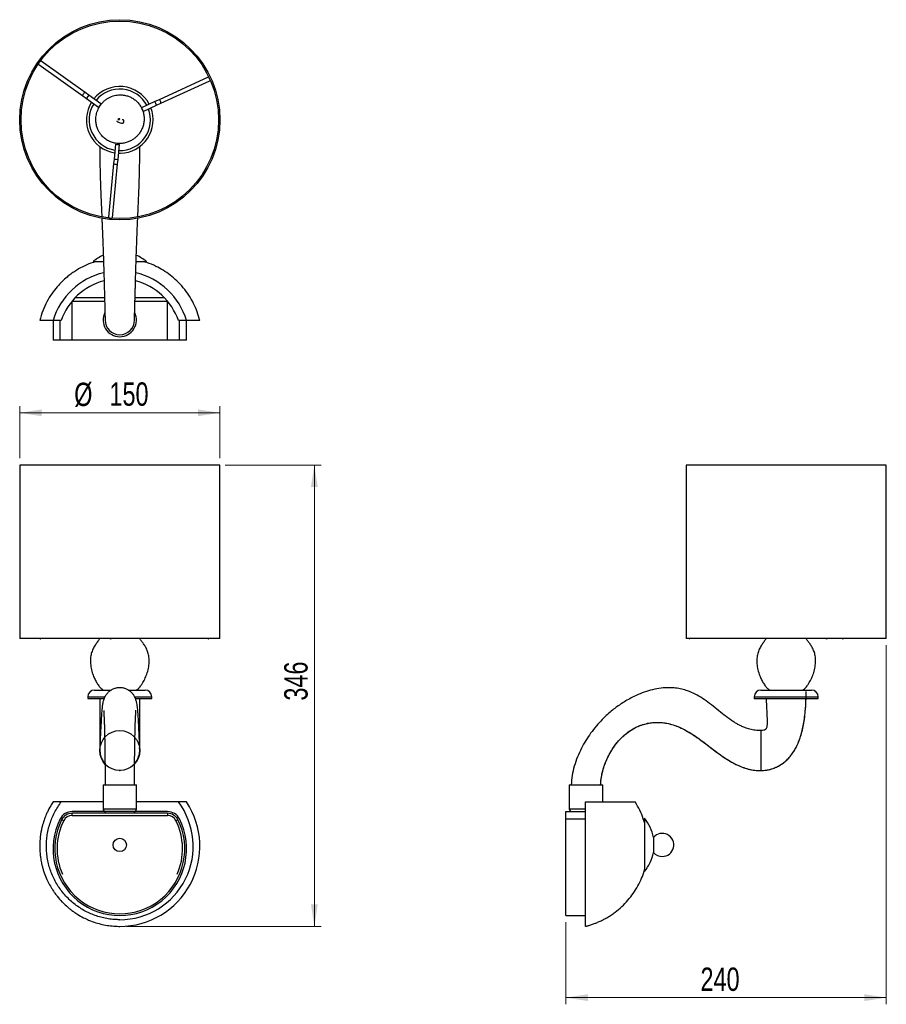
# Model space of a CAD drawing. Header units: millimetres. Extents: x 61 to 191, y 29 to 177.
import ezdxf

# ---------------------------------------------------------------- set-up
doc = ezdxf.new("R2010")
doc.units = ezdxf.units.MM
doc.header["$PDSIZE"] = -1
doc.styles.add('SLDTEXTSTYLE0', font='TXT', dxfattribs={"width": 0.75})
doc.dimstyles.new('SLDDIMSTYLE0', dxfattribs={"dimtxt": 3.5, "dimasz": 3.302, "dimexe": 0, "dimexo": 0.0625, "dimgap": 0.875, "dimtad": 1, "dimdec": 0, "dimlfac": 5, "dimrnd": 1e-09, "dimzin": 12, "dimdsep": 46, "dimtxsty": 'SLDTEXTSTYLE0', "dimsah": 1, "dimcen": 0.09, "dimadec": 0, "dimazin": 3, "dimtfac": 1, "dimtdec": 0, "dimtofl": 0, "dimtmove": 0, "dimatfit": 3, "dimfxl": 0, "dimfrac": 2, "dimtolj": 1, "dimtzin": 12, "dimarcsym": 0})
doc.dimstyles.new('SLDDIMSTYLE1', dxfattribs={"dimtxt": 3.5, "dimasz": 3.302, "dimexe": 0, "dimexo": 0.0625, "dimgap": 0.875, "dimtad": 1, "dimlfac": 5, "dimrnd": 1e-09, "dimzin": 12, "dimdsep": 46, "dimtxsty": 'SLDTEXTSTYLE0', "dimsah": 1, "dimcen": 0.09, "dimadec": 0, "dimazin": 3, "dimtfac": 1, "dimtofl": 0, "dimtmove": 0, "dimatfit": 3, "dimfxl": 0, "dimfrac": 2, "dimtolj": 1, "dimtzin": 12, "dimarcsym": 0})

# ---------------------------------------------------------------- blocks, each defined once
blk = doc.blocks.new('_D')
at = {"color": 7, "linetype": 'Continuous', "lineweight": 18}
for p, q in [((91.98, 109.88), (106.33, 109.88)), ((105.33, 40.76), (105.33, 109.88)), ((77.18, 40.76), (106.33, 40.76))]:
    blk.add_line(p, q, dxfattribs=at)
for points in [[(105.33, 109.88), (104.82, 106.58), (105.84, 106.58)], [(105.33, 40.76), (105.84, 44.06), (104.82, 44.06)]]:
    blk.add_solid(points, dxfattribs=at)
at = {"color": 7, "linetype": 'Continuous', "lineweight": 18, "insert": (100.82, 74.58), "char_height": 3.5, "attachment_point": 1, "rotation": 90, "style": 'SLDTEXTSTYLE0'}
blk.add_mtext('346', dxfattribs=at)
blk = doc.blocks.new('_D_1')
at = {"color": 7, "linetype": 'Continuous', "lineweight": 18}
for p, q in [((61.18, 110.88), (61.18, 118.7)), ((91.18, 110.88), (91.18, 118.7)), ((61.18, 117.7), (91.18, 117.7))]:
    blk.add_line(p, q, dxfattribs=at)
for points in [[(61.18, 117.7), (64.48, 117.19), (64.48, 118.21)], [(91.18, 117.7), (87.88, 118.21), (87.88, 117.19)]]:
    blk.add_solid(points, dxfattribs=at)
at = {"color": 7, "linetype": 'Continuous', "lineweight": 18, "char_height": 3.5, "attachment_point": 1, "style": 'SLDTEXTSTYLE0'}
for s, insert in [('%%c', (69.35, 122.21)), ('150', (74.63, 122.26))]:
    blk.add_mtext(s, dxfattribs=dict(at, insert=insert))
blk = doc.blocks.new('_D_2')
at = {"color": 7, "linetype": 'Continuous', "lineweight": 18}
for p, q in [((191.03, 82.88), (191.03, 29.08)), ((143.03, 41.38), (143.03, 29.08)), ((143.03, 30.08), (191.03, 30.08))]:
    blk.add_line(p, q, dxfattribs=at)
for points in [[(143.03, 30.08), (146.33, 29.57), (146.33, 30.59)], [(191.03, 30.08), (187.73, 30.59), (187.73, 29.57)]]:
    blk.add_solid(points, dxfattribs=at)
at = {"color": 7, "linetype": 'Continuous', "lineweight": 18, "insert": (163.19, 34.59), "char_height": 3.5, "attachment_point": 1, "style": 'SLDTEXTSTYLE0'}
blk.add_mtext('240', dxfattribs=at)

msp = doc.modelspace()

# ---------------------------------------------------------------- linework, layer by layer
at = {"color": 7, "linetype": 'Continuous', "lineweight": 25}
for p, q in [((64.0284, 169.8713), (70.6316, 165.1738)), ((70.9794, 165.6627), (64.3763, 170.3603)), ((89.4245, 167.9799), (82.0548, 164.6102)), ((82.3043, 164.0645), (89.674, 167.4342)), ((71.5258, 165.2739), (70.9794, 165.6627)), ((73.3395, 163.9837), (71.5258, 165.2739)), ((70.6316, 165.1738), (71.178, 164.785)), ((71.178, 164.785), (72.9917, 163.4948)), ((73.1656, 163.7392), (72.9917, 163.4948)), ((73.3395, 163.9837), (73.1656, 163.7392)), ((81.4449, 164.3313), (79.4207, 163.4058)), ((79.6702, 162.8601), (81.6944, 163.7857)), ((82.0548, 164.6102), (81.4449, 164.3313)), ((81.6944, 163.7857), (82.3043, 164.0645)), ((79.6702, 162.8601), (79.5454, 163.1329)), ((75.5318, 157.9394), (75.3212, 155.7236)), ((75.5318, 157.9394), (75.8304, 157.911)), ((75.8304, 157.911), (76.1291, 157.8826)), ((75.9185, 155.6668), (76.1291, 157.8826)), ((76.007, 156.5974), (76.2855, 156.5955)), ((75.2578, 155.0559), (74.4911, 146.9887)), ((75.0884, 146.9319), (75.8551, 154.9992)), ((75.3212, 155.7236), (75.2578, 155.0559)), ((75.8551, 154.9992), (75.9185, 155.6668)), ((72.1805, 140.3548), (72.925, 140.3548)), ((72.925, 140.3548), (73.7299, 140.3548)), ((78.6369, 140.3548), (80.1805, 140.3548)), ((69.025, 128.5944), (69.025, 134.3944)), ((69.5395, 134.9944), (73.8919, 134.9944)), ((78.469, 134.9944), (82.8215, 134.9944)), ((83.3359, 128.5944), (83.3359, 134.3944)), ((66.1805, 131.5188), (66.1805, 128.5944)), ((67.4055, 131.5188), (66.1805, 131.5188)), ((86.1805, 131.5188), (84.9554, 131.5188)), ((86.1805, 128.5944), (86.1805, 131.5188)), ((88.1805, 131.5188), (86.1805, 131.5188)), ((67.2362, 128.5944), (66.1805, 128.5944)), ((69.025, 128.5944), (67.2362, 128.5944)), ((83.3359, 128.5944), (69.025, 128.5944)), ((85.1248, 128.5944), (83.3359, 128.5944)), ((86.1805, 128.5944), (85.1248, 128.5944)), ((61.1799, 109.8791), (61.1799, 83.8791)), ((67.4848, 109.8791), (61.1799, 109.8791)), ((91.1811, 109.8791), (67.4848, 109.8791)), ((91.1811, 83.8791), (91.1811, 109.8791)), ((161.0319, 109.8791), (161.0319, 83.8791)), ((191.033, 109.8791), (161.0319, 109.8791)), ((191.033, 83.8791), (191.033, 109.8791)), ((67.4848, 83.8791), (61.1799, 83.8791)), ((64.3224, 83.8611), (64.3636, 83.8791)), ((91.1811, 83.8791), (67.4848, 83.8791)), ((89.3826, 83.8791), (89.44, 83.8567)), ((191.033, 83.8791), (161.0319, 83.8791)), ((161.4994, 83.8536), (161.5709, 83.8791)), ((72.3805, 76.1568), (74.8944, 76.1568)), ((77.4579, 76.1568), (79.9805, 76.1568)), ((172.2325, 76.1568), (179.8325, 76.1568)), ((71.3805, 75.1568), (71.3805, 74.8999)), ((71.3805, 74.8999), (73.815, 74.8999)), ((78.5386, 74.8999), (80.9805, 74.8999)), ((80.9805, 74.8999), (80.9805, 75.1568)), ((171.2325, 75.1568), (171.2325, 74.8999)), ((171.2325, 74.8999), (180.8325, 74.8999)), ((180.8325, 74.8999), (180.8325, 75.1568)), ((172.3035, 67.1013), (172.3035, 70.1013)), ((79.1805, 67.1013), (79.1523, 67.5117)), ((172.3035, 64.1013), (172.3035, 67.1013)), ((73.6805, 61.9568), (73.6805, 58.3568)), ((73.6805, 61.9568), (76.1805, 61.9568)), ((76.1805, 61.9568), (78.6805, 61.9568)), ((78.6805, 58.3568), (78.6805, 61.9568)), ((143.5325, 61.9568), (143.5325, 58.3568)), ((143.5325, 61.9568), (148.5325, 61.9568)), ((148.5325, 59.3925), (148.5325, 61.9568)), ((67.4055, 59.3925), (66.1805, 59.3925)), ((73.6805, 59.3925), (67.4055, 59.3925)), ((84.9554, 59.3925), (78.6805, 59.3925)), ((86.1805, 59.3925), (84.9554, 59.3925)), ((145.9568, 40.7592), (145.9568, 59.3925)), ((145.9568, 59.3925), (153.4009, 59.3925)), ((83.3359, 57.9568), (69.025, 57.9568)), ((83.3359, 57.6968), (69.025, 57.6968)), ((69.025, 57.3568), (69.025, 57.6968)), ((83.3359, 57.6968), (83.3359, 57.3568)), ((143.0325, 57.9568), (145.9568, 57.9568)), ((143.0325, 56.8512), (143.0325, 57.9568)), ((67.7728, 56.5829), (67.4687, 56.735)), ((69.025, 57.3568), (83.3359, 57.3568)), ((84.8922, 56.735), (84.5881, 56.5829)), ((143.0325, 42.3792), (143.0325, 56.8512)), ((154.7929, 56.9568), (154.7929, 48.9568)), ((156.1419, 54.074), (156.1419, 51.8397)), ((143.0325, 42.3792), (145.9568, 42.3792))]:
    msp.add_line(p, q, dxfattribs=at)
at = {"color": 1, "linetype": 'Continuous', "lineweight": 25}
for p, q in [((71.5258, 165.2739), (71.3519, 165.0295)), ((71.3519, 165.0295), (71.178, 164.785)), ((81.5696, 164.0585), (81.4449, 164.3313)), ((81.6944, 163.7857), (81.5696, 164.0585)), ((75.3212, 155.7236), (75.6199, 155.6952)), ((75.6199, 155.6952), (75.9185, 155.6668)), ((69.025, 134.4205), (69.025, 134.3944)), ((73.9077, 134.3944), (69.025, 134.3944)), ((83.3359, 134.3944), (78.4532, 134.3944)), ((83.3359, 134.3944), (83.3359, 134.4205)), ((67.2362, 128.5944), (67.2362, 131.5188)), ((85.1248, 128.5944), (85.1248, 131.5188)), ((71.3805, 75.1568), (73.9374, 75.1568)), ((78.4122, 75.1568), (80.9805, 75.1568)), ((171.2325, 75.1568), (180.8325, 75.1568)), ((73.6805, 58.3568), (76.1805, 58.3568)), ((76.1805, 58.3568), (78.6805, 58.3568)), ((143.5325, 58.3568), (145.9568, 58.3568)), ((143.0325, 56.8512), (145.9568, 56.8512))]:
    msp.add_line(p, q, dxfattribs=at)
at = {"color": 7, "linetype": 'Continuous', "lineweight": 25, "flags": 128}
for points in [[(64.1204, 170.1741), (64.0601, 170.0761), (64.0214, 169.9842), (64.0103, 169.9123), (64.0284, 169.8713)], [(64.3763, 170.3603), (64.3316, 170.364), (64.2674, 170.3299), (64.1932, 170.2632), (64.1204, 170.1741)], [(89.6408, 167.7489), (89.5861, 167.8501), (89.5258, 167.9295), (89.4691, 167.9751), (89.4245, 167.9799)], [(89.674, 167.4342), (89.6996, 167.471), (89.7022, 167.5437), (89.6816, 167.6413), (89.6408, 167.7489)], [(74.4911, 146.9887), (74.5102, 146.9482), (74.5719, 146.9096), (74.6667, 146.8787), (74.7803, 146.8602)], [(74.7803, 146.8602), (74.8953, 146.8569), (74.9942, 146.8694), (75.0621, 146.8958), (75.0884, 146.9319)], [(89.44, 83.8567), (89.4578, 83.8534), (89.5125, 83.8749), (89.5181, 83.8791)], [(73.1948, 67.3939), (73.1893, 67.331), (73.1805, 67.1015)]]:
    msp.add_lwpolyline(points, dxfattribs=at)
at = {"color": 1, "linetype": 'Continuous', "lineweight": 25, "flags": 128}
for points in [[(70.7235, 165.4766), (70.6632, 165.3786), (70.6245, 165.2866), (70.6134, 165.2147), (70.6316, 165.1738)], [(70.9794, 165.6627), (70.9348, 165.6664), (70.8705, 165.6323), (70.7963, 165.5657), (70.7235, 165.4766)], [(82.271, 164.3792), (82.2163, 164.4804), (82.156, 164.5598), (82.0993, 164.6054), (82.0548, 164.6102)], [(82.3043, 164.0645), (82.3298, 164.1013), (82.3324, 164.174), (82.3118, 164.2716), (82.271, 164.3792)], [(75.2578, 155.0559), (75.2769, 155.0155), (75.3385, 154.9768), (75.4333, 154.9459), (75.5469, 154.9274)], [(75.5469, 154.9274), (75.6619, 154.9242), (75.7609, 154.9367), (75.8287, 154.963), (75.8551, 154.9992)]]:
    msp.add_lwpolyline(points, dxfattribs=at)
at = {"color": 7, "linetype": 'Continuous', "flags": 128}
msp.add_lwpolyline([(148.2325, 61.9568), (148.2362, 62.1121), (148.2444, 62.2729), (148.257, 62.4388), (148.2739, 62.6096), (148.2952, 62.7849), (148.3207, 62.9643), (148.3506, 63.1475), (148.3885, 63.3529), (148.4316, 63.5619), (148.4799, 63.7741), (148.5334, 63.989), (148.592, 64.2061), (148.6559, 64.4249), (148.725, 64.6451), (148.7992, 64.8662), (148.8785, 65.0877), (148.9629, 65.3093), (149.0507, 65.5267), (149.1433, 65.7433), (149.2406, 65.959), (149.3426, 66.1732), (149.4512, 66.3896), (149.5646, 66.6039), (149.6825, 66.8158), (149.8049, 67.0251), (149.9318, 67.2313), (150.0606, 67.4307), (150.1935, 67.6267), (150.3304, 67.8191), (150.471, 68.0077), (150.6184, 68.196), (150.7695, 68.38), (150.9243, 68.5593), (151.0825, 68.7339), (151.2441, 68.9035), (151.4089, 69.0681), (151.5769, 69.2275), (151.7578, 69.3904), (151.9418, 69.5472), (152.1288, 69.6977), (152.3187, 69.8419), (152.5111, 69.9796), (152.7061, 70.1109), (152.892, 70.2286), (153.0799, 70.3403), (153.2696, 70.4462), (153.4609, 70.546), (153.6538, 70.6398), (153.848, 70.7275), (154.0436, 70.8092), (154.2403, 70.8848), (154.438, 70.9544), (154.6367, 71.0179), (154.8326, 71.0744), (155.0291, 71.125), (155.2263, 71.1699), (155.4239, 71.209), (155.6254, 71.2429), (155.8272, 71.2709), (156.0293, 71.293), (156.2314, 71.3093), (156.4335, 71.3198), (156.632, 71.3246), (156.8303, 71.3239), (157.0284, 71.3178), (157.2262, 71.3064), (157.4612, 71.2859), (157.6957, 71.2581), (157.9294, 71.2231), (158.1624, 71.1809), (158.3946, 71.1318), (158.6259, 71.0759), (158.8599, 71.0123), (159.0928, 70.9419), (159.3247, 70.865), (159.5555, 70.7818), (159.7852, 70.6923), (160.0138, 70.5969), (160.2283, 70.5016), (160.4417, 70.4013), (160.6542, 70.2962), (160.8657, 70.1865), (161.0763, 70.0724), (161.3436, 69.9207), (161.6094, 69.7624), (161.874, 69.5982), (162.1374, 69.4282), (162.3997, 69.2532), (162.6611, 69.0734), (162.9218, 68.8893), (163.2856, 68.6256), (163.6488, 68.3559), (164.0117, 68.0817), (164.3749, 67.8046), (164.7389, 67.526), (165.0976, 67.2525), (165.4582, 66.9806), (165.821, 66.712), (166.1865, 66.448), (166.4207, 66.2832), (166.6563, 66.1214), (166.8933, 65.9629), (167.1319, 65.8082), (167.3721, 65.6576), (167.614, 65.5116), (167.8576, 65.3706), (168.103, 65.235), (168.3249, 65.1181), (168.5482, 65.0061), (168.773, 64.8993), (168.9993, 64.798), (169.227, 64.7025), (169.4561, 64.613), (169.6865, 64.5298), (169.8892, 64.4624), (170.0929, 64.4001), (170.2974, 64.3432), (170.5028, 64.2918), (170.709, 64.2461), (170.9159, 64.2063), (171.1233, 64.1724), (171.3314, 64.1447), (171.5186, 64.1253), (171.706, 64.111), (171.8937, 64.102), (172.0814, 64.0984), (172.2692, 64.1004), (172.457, 64.108), (172.6445, 64.1213), (172.8247, 64.1395), (173.0045, 64.1633), (173.1839, 64.1926), (173.3628, 64.2276), (173.541, 64.2683), (173.7152, 64.314), (173.8887, 64.3653), (174.0611, 64.4225), (174.2325, 64.4854), (174.4062, 64.5558), (174.5784, 64.6325), (174.7492, 64.7154), (174.9184, 64.8049), (175.0859, 64.9008), (175.2514, 65.0033), (175.4149, 65.1125), (175.5563, 65.2136), (175.6958, 65.32), (175.8336, 65.4316), (175.9694, 65.5486), (176.1032, 65.6709), (176.2349, 65.7988), (176.3645, 65.9321), (176.4917, 66.071), (176.6224, 66.2226), (176.7504, 66.3803), (176.8757, 66.5444), (176.998, 66.7149), (177.1173, 66.8917), (177.2335, 67.075), (177.3362, 67.2469), (177.4363, 67.4243), (177.5335, 67.607), (177.628, 67.7953), (177.7196, 67.9891), (177.8083, 68.1884), (177.8892, 68.3814), (177.9675, 68.5793), (178.043, 68.7823), (178.1158, 68.9902), (178.1859, 69.2031), (178.2531, 69.4211), (178.3175, 69.644), (178.3791, 69.8719), (178.4378, 70.1047), (178.4936, 70.3425), (178.5457, 70.5808), (178.5949, 70.8238), (178.6414, 71.0715), (178.6851, 71.3237), (178.7267, 71.5852), (178.7656, 71.8513), (178.8015, 72.1219), (178.8347, 72.3968), (178.8651, 72.6761), (178.8923, 72.9544), (178.917, 73.2365), (178.939, 73.5223), (178.9586, 73.8115), (178.9788, 74.1601), (178.9956, 74.5129), (179.0092, 74.8695), (179.0198, 75.2294), (179.0275, 75.5921), (179.0325, 75.9568)], dxfattribs=at)
at = {"color": 7, "linetype": 'Continuous', "lineweight": 25}
for centre, radius in [((76.1805, 161.5944), 15.0006), ((76.1805, 161.5944), 14.8006), ((76.1805, 52.9568), 1)]:
    msp.add_circle(centre, radius, dxfattribs=at)
at = {"color": 7, "linetype": 'Continuous'}
msp.add_circle((76.1805, 67.1013), 3, dxfattribs=at)
at = {"color": 7, "linetype": 'Continuous', "lineweight": 25}
for centre, radius, start, end in [((76.1805, 161.5944), 5, 28.011201, 141.131575), ((76.1805, 161.5944), 4.6, 28.310723, 140.832053), ((76.1805, 161.5944), 5, 148.011201, 261.131575), ((76.1805, 161.5944), 4.6, 148.310723, 260.832053), ((76.1805, 161.5944), 4.6, 268.310723, 20.832053), ((76.1805, 161.5944), 5, 271.203577, 21.131575), ((76.1805, 135.5618), 6.2428, 113.462161, 129.846844), ((76.1805, 135.5618), 6.2428, 50.153156, 66.537471), ((76.1805, 128.5241), 10.4388, 103.282111, 163.328501), ((76.1805, 128.5241), 10.4388, 16.671499, 76.717827), ((76.1805, 128.5241), 9.2719, 104.755821, 161.156238), ((76.1805, 128.5241), 9.2719, 18.843762, 75.233895), ((76.1805, 131.5944), 2.5, 153.581703, 270), ((76.1805, 131.5944), 2.2, 179.991396, 270), ((76.1805, 131.5944), 2.5, 270, 26.172269), ((76.1805, 131.5944), 2.2, 270, 0.056929), ((64.2819, 83.9911), 0.1361, 235.331744, 287.340209), ((74.7984, 84.1667), 0.3133, 246.600674, 293.399326), ((161.5226, 83.8954), 0.0479, 199.922436, 240.96706), ((182.1071, 84.118), 0.2646, 244.55599, 295.44401), ((184.501, 84.0692), 0.2156, 241.137202, 298.152001), ((72.3805, 75.1568), 1, 90, 180), ((79.9805, 75.1568), 1, 0, 90), ((172.2325, 75.1568), 1, 90, 180), ((179.8325, 75.1568), 1, 0, 90), ((76.1805, 52.7592), 11, 269.999994, 37.08669), ((76.1805, 52.7592), 12, 269.99999, 33.55731), ((69.025, 55.9568), 2, 90, 153.435548), ((69.025, 55.9568), 1.74, 90, 153.435548), ((74.0805, 58.3568), 0.4, 180, 270), ((78.2805, 58.3568), 0.4, 270, 0), ((83.3359, 55.9568), 2, 26.564452, 90), ((83.3359, 55.9568), 1.74, 26.564452, 90), ((143.9325, 58.3568), 0.4, 180, 270), ((76.1805, 52.3792), 10, 153.435548, 26.564452), ((76.1805, 52.3792), 9.74, 153.435548, 26.564452), ((69.025, 55.9568), 1.4, 90, 153.435548), ((83.3359, 55.9568), 1.4, 26.564452, 90), ((149.9999, 52.9568), 6.2428, 10.308576, 39.846844), ((157.4629, 52.9568), 1.73, 270, 139.778101), ((149.9999, 52.9568), 6.2428, 320.153156, 349.691424), ((157.4629, 52.9568), 1.73, 220.221899, 270)]:
    msp.add_arc(centre, radius, start, end, dxfattribs=at)
at = {"color": 1, "linetype": 'Continuous', "lineweight": 25}
for start, end in [(153.435548, 203.909068), (336.090932, 26.564452)]:
    msp.add_arc((76.1805, 52.3792), 9.4, start, end, dxfattribs=at)
at = {"color": 7, "linetype": 'Continuous', "lineweight": 25}
msp.add_ellipse((76.0165, 161.6988), major_axis=(-0.0646, 0.0411), ratio=0.84615385, dxfattribs=at)
for points, knots in [([(73.1, 163.5083), (72.9754, 163.2586), (72.7367, 162.7806), (72.587, 162.0236), (72.5773, 161.3266), (72.6819, 160.7062), (72.8641, 160.1757), (73.0904, 159.7365), (73.3344, 159.3848), (73.6479, 159.0267), (74.0646, 158.6682), (74.6225, 158.345), (75.2341, 158.1278), (75.8799, 158.0261), (76.5247, 158.0439), (77.1307, 158.1686), (77.6673, 158.3742), (78.1288, 158.633), (78.5332, 158.9375), (78.9017, 159.2985), (79.239, 159.734), (79.5226, 160.2466), (79.7271, 160.8201), (79.8331, 161.4305), (79.8345, 162.0523), (79.7292, 162.6668), (79.5206, 163.25), (79.2222, 163.7797), (78.8503, 164.2368), (78.4264, 164.6149), (77.9635, 164.9128), (77.4472, 165.1431), (76.8482, 165.3035), (76.1408, 165.3569), (75.3442, 165.2515), (74.6636, 164.9895), (74.1329, 164.6621), (73.7466, 164.3431), (73.3888, 163.9603), (73.1976, 163.661), (73.1, 163.5083)], [0, 0, 0, 0, 0.03659662, 0.07008235, 0.10051829, 0.12795651, 0.15245296, 0.17404232, 0.19275279, 0.20860859, 0.23651517, 0.26451968, 0.2927299, 0.3211859, 0.34985449, 0.3770783, 0.40225307, 0.42537219, 0.44681551, 0.46934589, 0.49352394, 0.51937439, 0.54634133, 0.57338049, 0.60047804, 0.62762932, 0.65480751, 0.68134899, 0.70701164, 0.73176648, 0.75558128, 0.77894332, 0.80567449, 0.83654351, 0.87149528, 0.91042091, 0.93138986, 0.95331245, 0.97618662, 1, 1, 1, 1]), ([(75.7228, 161.428), (75.7264, 161.4042), (75.7328, 161.3615), (75.8819, 161.282), (76.1026, 161.1883), (76.3451, 161.1084), (76.5626, 161.106), (76.6524, 161.1307), (76.6979, 161.1533), (76.7322, 161.1779), (76.7645, 161.2129), (76.7895, 161.2587), (76.8036, 161.309), (76.809, 161.3686), (76.8027, 161.4265), (76.7862, 161.4913), (76.7612, 161.5398), (76.6943, 161.5866), (76.6038, 161.6141), (76.5334, 161.6157), (76.5171, 161.616)], [0, 0, 0, 0, 0.13852158, 0.2483743, 0.35164756, 0.52993133, 0.59905877, 0.62877391, 0.64252203, 0.656054, 0.67019523, 0.68626212, 0.70387305, 0.71979581, 0.74477284, 0.76111526, 0.8019063, 0.86638894, 0.96901274, 1, 1, 1, 1]), ([(75.9879, 161.6422), (75.9966, 161.6338), (76.0214, 161.6101), (76.0461, 161.5909), (76.0608, 161.5804), (76.0656, 161.5848), (76.0657, 161.5848)], [0, 0, 0, 0, 0.23557224, 0.66468788, 0.9933594, 1, 1, 1, 1]), ([(76.1736, 161.7115), (76.1737, 161.7116), (76.1755, 161.7139), (76.1623, 161.7192), (76.1209, 161.7312), (76.0734, 161.7462), (76.0518, 161.753)], [0, 0, 0, 0, 0.01054987, 0.18550059, 0.62912748, 1, 1, 1, 1]), ([(73.1813, 157.612), (73.1819, 157.3202), (73.1832, 156.6651), (73.1938, 155.6121), (73.2115, 154.4907), (73.2365, 153.3936), (73.2661, 152.371), (73.2996, 151.3961), (73.3379, 150.4073), (73.381, 149.3823), (73.4292, 148.2818), (73.4637, 147.5086), (73.482, 147.0845), (73.4828, 147.0661)], [0, 0, 0, 0, 0.07148424, 0.16052349, 0.264569, 0.36722142, 0.46827208, 0.56762978, 0.66707009, 0.77715058, 0.88596153, 0.99506076, 1, 1, 1, 1]), ([(78.8786, 147.0762), (78.8931, 147.4056), (78.927, 148.1804), (78.9768, 149.306), (79.0254, 150.4621), (79.068, 151.574), (79.1044, 152.6728), (79.1324, 153.7152), (79.1522, 154.6734), (79.1634, 155.3849), (79.1706, 155.9771), (79.1754, 156.4991), (79.1792, 157.0614), (79.1797, 157.4534), (79.18, 157.6302)], [0, 0, 0, 0, 0.0908635, 0.21374036, 0.33747544, 0.44885595, 0.56127986, 0.67327267, 0.75210908, 0.82523116, 0.86072784, 0.90389496, 0.9566391, 1, 1, 1, 1]), ([(73.4913, 146.8712), (73.5009, 146.6485), (73.5241, 146.1148), (73.5611, 145.2302), (73.6001, 144.26), (73.6355, 143.3328), (73.6659, 142.4982), (73.6915, 141.7659), (73.7149, 141.0683), (73.7393, 140.3148), (73.7662, 139.4489), (73.7938, 138.5283), (73.8201, 137.6185), (73.8441, 136.7645), (73.8657, 135.9748), (73.8857, 135.2305), (73.9055, 134.4827), (73.9229, 133.8133), (73.9382, 133.2216), (73.951, 132.7251), (73.9626, 132.2771), (73.972, 131.9156), (73.9788, 131.6544), (73.9799, 131.6147), (73.9804, 131.5953)], [0, 0, 0, 0, 0.03353787, 0.08035611, 0.12613229, 0.16833521, 0.20690432, 0.23980152, 0.26872701, 0.30368091, 0.34605173, 0.39398417, 0.44198342, 0.48952548, 0.53632998, 0.58213158, 0.63123309, 0.69069187, 0.73595069, 0.78524146, 0.83779785, 0.89247926, 0.94753371, 1, 1, 1, 1]), ([(78.3805, 131.5953), (78.381, 131.6147), (78.3821, 131.6544), (78.389, 131.9154), (78.3998, 132.3331), (78.4154, 132.9389), (78.4343, 133.6666), (78.4521, 134.3524), (78.4678, 134.9493), (78.4833, 135.5323), (78.4994, 136.128), (78.5169, 136.7654), (78.5359, 137.4439), (78.5564, 138.1601), (78.5783, 138.9041), (78.6005, 139.6352), (78.6215, 140.3059), (78.6398, 140.8759), (78.6565, 141.3795), (78.6743, 141.9053), (78.6965, 142.5402), (78.7268, 143.37), (78.7634, 144.3269), (78.8105, 145.4917), (78.8464, 146.3419), (78.8674, 146.8193), (78.8691, 146.8577)], [0, 0, 0, 0, 0.052499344, 0.107588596, 0.162305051, 0.239995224, 0.3094641, 0.357901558, 0.39966929, 0.436308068, 0.473246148, 0.510787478, 0.548802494, 0.587149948, 0.625670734, 0.663344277, 0.695724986, 0.722522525, 0.74406301, 0.766089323, 0.795263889, 0.831114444, 0.879236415, 0.925806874, 0.994037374, 1, 1, 1, 1]), ([(72.6376, 140.3548), (72.3779, 140.2791), (71.6837, 140.0768), (70.605, 139.5875), (69.6136, 139.0228), (68.8418, 138.4881), (68.2127, 137.9965), (67.5084, 137.363), (66.7376, 136.5421), (65.9565, 135.5282), (65.2307, 134.3316), (64.6027, 132.9846), (64.3226, 132.0122), (64.1805, 131.5188)], [0, 0, 0, 0, 0.06335496, 0.16937576, 0.27662278, 0.33045601, 0.38932254, 0.46367503, 0.5522657, 0.65293723, 0.76308686, 0.87979115, 1, 1, 1, 1]), ([(88.1805, 131.5188), (88.0563, 131.9565), (87.8053, 132.8411), (87.2411, 134.1134), (86.5408, 135.3287), (85.7066, 136.4528), (84.7669, 137.4608), (83.7514, 138.3331), (82.6956, 139.0633), (81.5274, 139.6983), (80.5401, 140.1324), (79.8953, 140.3091), (79.7286, 140.3548)], [0, 0, 0, 0, 0.1065867, 0.21543194, 0.32533666, 0.43496963, 0.54293207, 0.64783024, 0.74834601, 0.8432955, 0.95948878, 1, 1, 1, 1]), ([(66.1805, 131.5188), (66.0633, 131.5188), (65.7501, 131.5188), (65.4013, 131.5188), (65.0761, 131.5188), (64.8019, 131.5188), (64.5854, 131.5188), (64.3648, 131.5188), (64.2465, 131.5188), (64.188, 131.5188), (64.1833, 131.5188), (64.1807, 131.5188)], [0, 0, 0, 0, 0.09285927, 0.24821271, 0.32113784, 0.43380184, 0.57660117, 0.64426809, 0.84960878, 0.91955131, 1, 1, 1, 1]), ([(73.1767, 83.8791), (73.0831, 83.7414), (72.8833, 83.4472), (72.5434, 82.9903), (72.2066, 82.4389), (71.9393, 81.8002), (71.784, 81.0754), (71.7567, 80.2845), (71.8689, 79.4222), (72.095, 78.6129), (72.3831, 77.9008), (72.6818, 77.3195), (73.0125, 76.8165), (73.3467, 76.4013), (73.6301, 76.231), (73.7535, 76.1568)], [0, 0, 0, 0, 0.05759807, 0.12300648, 0.19696209, 0.28057824, 0.36123132, 0.45205771, 0.55299709, 0.66086518, 0.74182224, 0.81848918, 0.88632251, 0.95052897, 1, 1, 1, 1]), ([(78.6075, 76.1568), (78.7115, 76.2166), (78.9444, 76.3502), (79.2504, 76.6897), (79.5903, 77.1667), (79.9326, 77.7954), (80.2549, 78.5735), (80.4921, 79.4222), (80.6042, 80.2844), (80.577, 81.0754), (80.4236, 81.7899), (80.1671, 82.413), (79.8445, 82.9444), (79.5285, 83.3944), (79.2932, 83.687), (79.2008, 83.8537), (79.1867, 83.8791)], [0, 0, 0, 0, 0.0413037, 0.09240202, 0.15614077, 0.24412056, 0.33920652, 0.4470799, 0.54802423, 0.63885508, 0.71951212, 0.79956384, 0.87074296, 0.93408452, 0.98995938, 1, 1, 1, 1]), ([(173.0286, 83.8791), (172.9351, 83.7414), (172.7353, 83.4472), (172.3954, 82.9903), (172.0586, 82.4389), (171.7913, 81.8002), (171.636, 81.0754), (171.6087, 80.2845), (171.7209, 79.4222), (171.947, 78.6129), (172.2351, 77.9008), (172.5338, 77.3195), (172.8645, 76.8165), (173.1987, 76.4013), (173.4821, 76.231), (173.6055, 76.1568)], [0, 0, 0, 0, 0.05759807, 0.12300648, 0.19696209, 0.28057824, 0.36123132, 0.45205771, 0.55299709, 0.66086518, 0.74182224, 0.81848918, 0.88632251, 0.95052897, 1, 1, 1, 1]), ([(178.4594, 76.1568), (178.5635, 76.2166), (178.7964, 76.3502), (179.1024, 76.6897), (179.4423, 77.1667), (179.7846, 77.7954), (180.1069, 78.5735), (180.3441, 79.4222), (180.4561, 80.2844), (180.429, 81.0754), (180.2755, 81.7899), (180.019, 82.413), (179.6965, 82.9444), (179.3805, 83.3944), (179.1451, 83.687), (179.0528, 83.8537), (179.0387, 83.8791)], [0, 0, 0, 0, 0.0413037, 0.09240202, 0.15614077, 0.24412056, 0.33920652, 0.4470799, 0.54802423, 0.63885508, 0.71951212, 0.79956384, 0.87074296, 0.93408452, 0.98995938, 1, 1, 1, 1]), ([(79.17, 67.3857), (79.1648, 67.519), (79.1548, 67.7773), (79.1323, 68.3423), (79.1055, 68.9866), (79.075, 69.6826), (79.0425, 70.3729), (79.0124, 70.9661), (78.9848, 71.4724), (78.9588, 71.9144), (78.9337, 72.3074), (78.9099, 72.6485), (78.8869, 72.9509), (78.8593, 73.2757), (78.8222, 73.6458), (78.7702, 74.0356), (78.7177, 74.3434), (78.6175, 74.7076), (78.4869, 75.0381), (78.2844, 75.3963), (78.0098, 75.7379), (77.6756, 76.0341), (77.2846, 76.2738), (76.8417, 76.4431), (76.3585, 76.5262), (75.8603, 76.5123), (75.375, 76.3996), (74.927, 76.1957), (74.5363, 75.9169), (74.22, 75.5896), (73.9862, 75.2502), (73.8238, 74.9206), (73.7004, 74.5729), (73.6148, 74.2028), (73.5689, 73.8921), (73.5436, 73.6844), (73.5147, 73.4124), (73.4775, 73.0004), (73.4301, 72.3699), (73.375, 71.4708), (73.3241, 70.4962), (73.2797, 69.5453), (73.2469, 68.786), (73.222, 68.178), (73.2035, 67.71), (73.1951, 67.4946), (73.1909, 67.3857)], [0, 0, 0, 0, 0.03704565, 0.07175445, 0.1039848, 0.14143485, 0.1740393, 0.20151102, 0.22465703, 0.24607005, 0.26589789, 0.28416473, 0.29990879, 0.31732651, 0.33788442, 0.36148229, 0.38640857, 0.40026728, 0.41323508, 0.42611237, 0.43937993, 0.45265012, 0.46609524, 0.47993484, 0.4943608, 0.50919177, 0.52373811, 0.53816061, 0.55249713, 0.56587789, 0.57869841, 0.5916283, 0.60486641, 0.62380789, 0.63984017, 0.65516606, 0.67264833, 0.69236782, 0.73039231, 0.77505109, 0.82530008, 0.86609135, 0.90904171, 0.93868554, 0.96900463, 1, 1, 1, 1]), ([(172.3035, 70.1013), (171.9943, 70.1059), (171.4196, 70.1143), (170.5942, 70.2806), (169.8901, 70.5057), (169.2966, 70.7617), (168.797, 71.0169), (168.3281, 71.2887), (167.6344, 71.7359), (166.7335, 72.4072), (165.6541, 73.2877), (164.582, 74.1514), (163.5103, 74.9251), (162.4127, 75.5727), (161.3638, 76.028), (160.3764, 76.3154), (159.4636, 76.4744), (158.5324, 76.5318), (157.4827, 76.4871), (156.321, 76.3068), (155.0727, 75.9679), (153.9632, 75.5486), (153.0001, 75.0987), (152.1808, 74.6536), (151.4068, 74.1752), (150.687, 73.6762), (149.9737, 73.1279), (149.2296, 72.4926), (148.4188, 71.7128), (147.5627, 70.7738), (146.7454, 69.7335), (145.9941, 68.6093), (145.329, 67.4295), (144.7367, 66.1459), (144.2613, 64.7823), (143.9172, 63.3791), (143.8604, 62.4257), (143.8325, 61.9568)], [0, 0, 0, 0, 0.02434872, 0.04524601, 0.06613299, 0.08258428, 0.0961741, 0.11037573, 0.12532622, 0.16126722, 0.19892429, 0.23523196, 0.26986748, 0.30310943, 0.33558242, 0.35978928, 0.3840839, 0.40852058, 0.43325503, 0.46683936, 0.50103179, 0.53512543, 0.56027922, 0.58484846, 0.60864146, 0.63202602, 0.65391398, 0.67960133, 0.70916984, 0.74260356, 0.77977559, 0.81342722, 0.84917994, 0.88652578, 0.92478522, 0.96300942, 1, 1, 1, 1]), ([(73.1805, 74.8999), (73.1805, 74.8412), (73.1805, 74.4161), (73.1805, 73.6722), (73.1805, 72.7139), (73.1805, 71.8214), (73.1805, 71.0093), (73.1805, 70.2853), (73.1805, 69.7174), (73.1805, 69.2325), (73.1805, 68.7371), (73.1805, 68.2425), (73.1805, 67.7849), (73.1805, 67.4256), (73.1805, 67.1733), (73.1805, 67.1264), (73.1805, 67.1013)], [0, 0, 0, 0, 0.01829613, 0.13241327, 0.2317654, 0.31712518, 0.41137605, 0.48683371, 0.54699483, 0.59470091, 0.64707845, 0.71653012, 0.77638354, 0.84218443, 0.91574779, 1, 1, 1, 1]), ([(79.1805, 67.1013), (79.1805, 67.1264), (79.1805, 67.1733), (79.1805, 67.4256), (79.1805, 67.7849), (79.1805, 68.2425), (79.1805, 68.7371), (79.1805, 69.2325), (79.1805, 69.7174), (79.1805, 70.2853), (79.1805, 71.0093), (79.1805, 71.9217), (79.1805, 73.0534), (79.1805, 74.071), (79.1805, 74.7138), (79.1805, 74.8999)], [0, 0, 0, 0, 0.08425322, 0.15781747, 0.22361914, 0.28347328, 0.35292578, 0.40530395, 0.4530106, 0.51317244, 0.588631, 0.68288301, 0.7997483, 0.94204462, 1, 1, 1, 1]), ([(172.3035, 64.1013), (172.6631, 64.1302), (173.3407, 64.1846), (174.2601, 64.4702), (175.0121, 64.8335), (175.6016, 65.2286), (176.0429, 65.6012), (176.3888, 65.947), (176.7, 66.3049), (177.0234, 66.7365), (177.365, 67.2786), (177.7129, 67.9523), (178.0537, 68.7801), (178.3449, 69.7038), (178.5846, 70.7172), (178.7717, 71.812), (178.9109, 73.0595), (178.9861, 74.1063), (179.0004, 74.7373), (179.0041, 74.8999)], [0, 0, 0, 0, 0.07643801, 0.14405243, 0.20308404, 0.25339701, 0.2944165, 0.3256055, 0.3572461, 0.39512022, 0.44007997, 0.49324618, 0.55601065, 0.63006712, 0.69879239, 0.77714256, 0.86589944, 0.96543483, 1, 1, 1, 1]), ([(173.0375, 74.8999), (173.0376, 74.8797), (173.0389, 74.54), (173.0674, 73.9361), (173.1041, 73.1386), (173.1376, 72.49), (173.1592, 71.9715), (173.1699, 71.562), (173.1701, 71.2417), (173.1603, 70.9717), (173.1361, 70.7236), (173.0917, 70.5169), (173.0236, 70.3641), (172.9478, 70.264), (172.8389, 70.1886), (172.6219, 70.1231), (172.4387, 70.1106), (172.3035, 70.1013)], [0, 0, 0, 0, 0.01131759, 0.19035429, 0.33869416, 0.45876638, 0.55427847, 0.62953893, 0.68829422, 0.73374486, 0.7808632, 0.8279701, 0.85142432, 0.87411061, 0.89743845, 0.92430981, 1, 1, 1, 1]), ([(73.7765, 73.1012), (73.7751, 73.1019), (73.7704, 73.1043), (73.7714, 73.0559), (73.7758, 72.9481), (73.788, 72.7437), (73.8079, 72.3794), (73.8325, 71.8391), (73.8576, 71.1387), (73.884, 70.2317), (73.9099, 69.1053), (73.9335, 67.7676), (73.9519, 66.4269), (73.9634, 65.3262), (73.9705, 64.4567), (73.9752, 63.7419), (73.9794, 62.9031), (73.9801, 62.2848), (73.9805, 61.9568)], [0, 0, 0, 0, 0.012981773, 0.044399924, 0.076722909, 0.126923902, 0.179331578, 0.252487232, 0.326890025, 0.400701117, 0.508896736, 0.612243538, 0.708964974, 0.797333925, 0.837979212, 0.882469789, 0.937649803, 1, 1, 1, 1]), ([(78.3805, 61.9568), (78.3808, 62.2755), (78.3816, 62.9338), (78.3867, 63.9265), (78.3953, 65.1101), (78.4092, 66.4508), (78.4293, 67.8969), (78.4539, 69.2412), (78.4824, 70.4484), (78.5142, 71.4817), (78.5434, 72.1868), (78.5669, 72.6371), (78.5854, 72.9151), (78.5956, 73.0739), (78.6025, 73.1431), (78.5952, 73.1276), (78.5946, 73.1263)], [0, 0, 0, 0, 0.06165777, 0.1273554, 0.19529215, 0.29966554, 0.40659211, 0.513298, 0.61803433, 0.72049613, 0.81979387, 0.86802261, 0.91463359, 0.95738696, 0.99644652, 1, 1, 1, 1]), ([(148.2325, 61.9568), (148.2502, 62.266), (148.287, 62.9046), (148.4857, 63.8553), (148.8018, 64.9349), (149.2594, 66.0528), (149.8129, 67.0705), (150.3345, 67.8402), (150.7874, 68.4117), (151.2285, 68.897), (151.6776, 69.3291), (152.254, 69.81), (152.9776, 70.3046), (153.8652, 70.7591), (154.7906, 71.0854), (155.7394, 71.2814), (156.7002, 71.3463), (157.6649, 71.2825), (158.6293, 71.0952), (159.5908, 70.7871), (160.5477, 70.367), (161.499, 69.8441), (162.4524, 69.2288), (163.446, 68.5151), (164.5197, 67.6935), (165.7162, 66.7765), (166.9396, 65.9088), (168.1898, 65.1625), (169.2984, 64.6477), (170.3489, 64.3117), (171.3093, 64.1172), (171.969, 64.1067), (172.3035, 64.1013)], [0, 0, 0, 0, 0.02955341, 0.0610454, 0.09251945, 0.1369856, 0.1761592, 0.20299512, 0.22573468, 0.24578253, 0.2656101, 0.28523203, 0.31746177, 0.34912943, 0.38024562, 0.41093514, 0.44142018, 0.47197544, 0.50305348, 0.53506228, 0.56824699, 0.60275603, 0.63867039, 0.67660908, 0.71962075, 0.76784594, 0.82065685, 0.86282824, 0.90682451, 0.93707275, 0.96809252, 1, 1, 1, 1]), ([(73.1805, 67.1013), (73.1807, 67.0517), (73.181, 66.994), (73.1876, 67.0147), (73.1885, 67.0176)], [0, 0, 0, 0, 0.8604072, 1, 1, 1, 1]), ([(73.1874, 67.2506), (73.1953, 67.0634), (73.2099, 66.717), (73.3256, 66.246), (73.4742, 65.8625), (73.6523, 65.5367), (73.8148, 65.299), (73.9314, 65.1745), (73.9647, 65.1389)], [0, 0, 0, 0, 0.247927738, 0.458824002, 0.636796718, 0.784653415, 0.938568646, 1, 1, 1, 1]), ([(78.3966, 65.1484), (78.5296, 65.3159), (78.8252, 65.6881), (79.0454, 66.266), (79.1579, 66.8048), (79.1682, 67.0983), (79.1735, 67.2506)], [0, 0, 0, 0, 0.27526076, 0.61162555, 0.79846934, 1, 1, 1, 1]), ([(79.1725, 67.0176), (79.1734, 67.0147), (79.1799, 66.994), (79.1802, 67.0517), (79.1805, 67.1013)], [0, 0, 0, 0, 0.1395928, 1, 1, 1, 1]), ([(66.1805, 59.3925), (66.0633, 59.2095), (65.7501, 58.7203), (65.4013, 58.0529), (65.0761, 57.3243), (64.8019, 56.6059), (64.5853, 55.8805), (64.3649, 54.9328), (64.2457, 54.1367), (64.1888, 53.3029), (64.172, 52.5927), (64.206, 51.8317), (64.303, 50.9982), (64.4151, 50.3685), (64.549, 49.7951), (64.6849, 49.303), (64.9041, 48.6272), (65.1661, 47.9751), (65.5155, 47.2439), (65.8163, 46.6968), (66.1611, 46.1484), (66.4676, 45.7049), (66.9075, 45.1276), (67.3705, 44.599), (67.9423, 44.0246), (68.4073, 43.6079), (68.9141, 43.2046), (69.3502, 42.8876), (69.9563, 42.4884), (70.6771, 42.0814), (71.6029, 41.6516), (72.5397, 41.308), (73.5526, 41.0365), (74.3685, 40.8887), (75.1911, 40.7922), (75.7416, 40.7611), (76.1267, 40.7595), (76.1805, 40.7592)], [0, 0, 0, 0, 0.02519469, 0.06734537, 0.08713151, 0.11769964, 0.15644412, 0.1748036, 0.23051688, 0.24949377, 0.27169394, 0.31287245, 0.33768065, 0.36896643, 0.38696993, 0.40594682, 0.42814699, 0.46932549, 0.48730602, 0.52210621, 0.54164211, 0.56239874, 0.58459891, 0.62577742, 0.64375794, 0.67855813, 0.69809404, 0.71885066, 0.74105084, 0.78222934, 0.8146861, 0.85932457, 0.89773965, 0.93615474, 0.95534991, 0.99376499, 1, 1, 1, 1]), ([(76.1805, 41.7592), (76.1805, 41.7592), (76.1805, 41.7592), (76.1804, 41.7592), (76.1803, 41.7592), (76.1798, 41.7592), (76.1788, 41.7592), (76.1767, 41.7592), (76.1726, 41.7592), (76.1643, 41.7592), (76.1192, 41.7593), (76.0007, 41.7602), (75.5833, 41.7699), (74.9011, 41.8212), (74.0004, 41.9646), (73.1146, 42.182), (72.2499, 42.472), (71.4101, 42.8334), (70.6023, 43.2637), (69.8324, 43.7605), (69.0999, 44.3239), (68.4112, 44.9534), (67.7785, 45.6392), (67.2116, 46.369), (66.7069, 47.1432), (66.2654, 47.9651), (65.8953, 48.8217), (65.602, 49.698), (65.382, 50.5956), (65.2374, 51.5173), (65.1718, 52.4481), (65.185, 53.3721), (65.2745, 54.2919), (65.4432, 55.2096), (65.6894, 56.1095), (66.0075, 56.9773), (66.3974, 57.8148), (66.8567, 58.6277), (67.2226, 59.1376), (67.4055, 59.3925)], [0, 0, 0, 0, 0.00000028, 0.00000085, 0.00000199, 0.00002021, 0.00005666, 0.00012955, 0.00027532, 0.00056687, 0.00114998, 0.00581486, 0.015145, 0.05249561, 0.08984621, 0.12719682, 0.16454743, 0.20189803, 0.23950797, 0.27698813, 0.3144683, 0.35303734, 0.39160638, 0.42908654, 0.4665667, 0.50513574, 0.54370478, 0.58118495, 0.61866511, 0.65723415, 0.69580319, 0.73328335, 0.77076351, 0.80933255, 0.84790159, 0.88538176, 0.92286192, 0.96143096, 1, 1, 1, 1]), ([(154.7929, 56.3038), (154.7379, 56.499), (154.559, 57.1344), (154.1096, 58.1817), (153.64, 58.984), (153.4009, 59.3925)], [0, 0, 0, 0, 0.17870714, 0.58180808, 1, 1, 1, 1]), ([(145.9583, 40.7632), (145.9602, 40.7634), (145.9714, 40.765), (146.0225, 40.7769), (146.1037, 40.797), (146.2326, 40.8311), (146.4025, 40.8787), (146.7265, 40.9756), (147.1388, 41.1135), (147.6577, 41.3131), (148.1808, 41.541), (148.7331, 41.8147), (149.3023, 42.1344), (149.8627, 42.4894), (150.5813, 43.0006), (151.4215, 43.7063), (152.3315, 44.6519), (153.1342, 45.6856), (153.8223, 46.7911), (154.3652, 47.9341), (154.6913, 48.765), (154.8058, 49.2123), (154.8206, 49.2698)], [0, 0, 0, 0, 0.00178058, 0.01037199, 0.01890136, 0.02752817, 0.04471477, 0.06037607, 0.1058354, 0.14521415, 0.18885699, 0.23779152, 0.2884562, 0.33972231, 0.3910729, 0.49229297, 0.5928413, 0.69390151, 0.79440552, 0.89327555, 0.98626565, 1, 1, 1, 1])]:
    msp.add_open_spline(points, degree=3, knots=knots, dxfattribs=at)
at = {"color": 7, "linetype": 'Continuous'}
msp.add_point((76.1805, 64.1013), dxfattribs=at)

# ---------------------------------------------------------------- dimensions: what is measured, and where the dimension line sits
at = {"color": 7, "linetype": 'Continuous', "lineweight": 18}
dim = msp.add_linear_dim(base=(91.1811, 117.6973), p1=(61.1799, 109.8791), p2=(91.1811, 109.8791), text='%%c<>', dimstyle='SLDDIMSTYLE0', dxfattribs=at)
dim.commit()
dim.dimension.update_dxf_attribs({"geometry": '_D_1', "text_midpoint": (75.8658, 117.6973), "dimtype": 160})
dim = msp.add_linear_dim(base=(105.3275, 109.8791), p1=(76.1805, 40.7592), p2=(90.9811, 109.8791), angle=90, dimstyle='SLDDIMSTYLE0', dxfattribs=at)
dim.commit()
dim.dimension.update_dxf_attribs({"geometry": '_D', "text_midpoint": (105.3275, 78.4628), "dimtype": 160})
dim = msp.add_linear_dim(base=(191.033, 30.0828), p1=(143.0325, 42.3792), p2=(191.033, 83.8791), dimstyle='SLDDIMSTYLE1', dxfattribs=at)
dim.commit()
dim.dimension.update_dxf_attribs({"geometry": '_D_2', "text_midpoint": (167.0643, 30.0828), "dimtype": 160})

doc.saveas('drawing.dxf')
